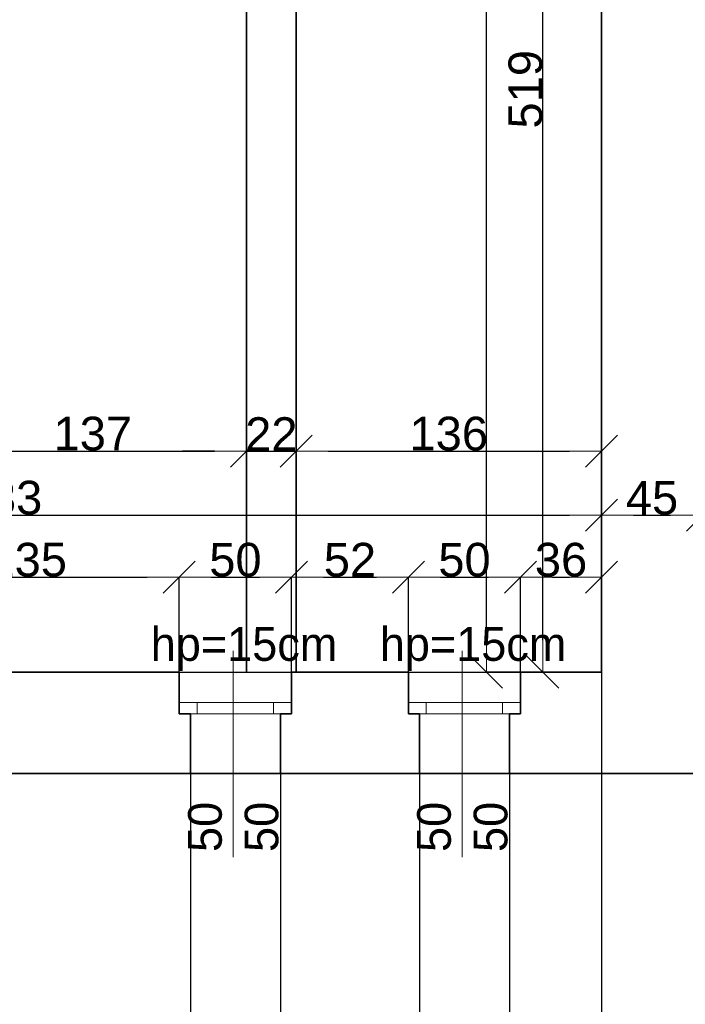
# Model space of a CAD drawing. Header units: metres. Extents: x 7506757 to 756746378, y 5735207 to 582114514.
# Tile 207 of 256: x 7537923 to 7540887, y 5925819 to 5930202. Entities that reach past the tile are written whole.
import ezdxf

# ---------------------------------------------------------------- set-up
doc = ezdxf.new("R2010")
doc.units = ezdxf.units.M
doc.header["$MEASUREMENT"] = 0
doc.header["$PDMODE"] = 2
doc.layers.get('0').update_dxf_attribs({"color": 250, "linetype": 'CONTINUOUS', "lineweight": 100, "plot": 0})
doc.layers.get('Defpoints').update_dxf_attribs({"linetype": 'CONTINUOUS'})
for name, color, linetype, lineweight in [('M_OCIANA1', 7, 'CONTINUOUS', 13), ('M_OCIANA6', 5, 'CONTINUOUS', 35), ('M_OPISY141', 7, 'CONTINUOUS', 0), ('m_umeblowanie1', 7, 'CONTINUOUS', 13), ('opis1', 7, 'CONTINUOUS', 13)]:
    doc.layers.add(name, color=color, linetype=linetype, lineweight=lineweight)
doc.layers.add('PWYMIAR', color=7, linetype='CONTINUOUS')
doc.styles.add('GENERATED_STYLE_1', font='arial.ttf')
doc.styles.add('GENERATED_STYLE_2', font='txt')
doc.dimstyles.new('GENERATED_STYLE__1', dxfattribs={"dimtxt": 150, "dimasz": 142.5, "dimexe": 0.18, "dimexo": 0, "dimgap": 0.09, "dimtad": 1, "dimdec": 0, "dimlfac": 0.1, "dimzin": 0, "dimdsep": 46, "dimtxsty": 'GENERATED_STYLE_1', "dimblk": 'ARROWHEAD_6', "dimblk1": 'ARROWHEAD_6', "dimblk2": 'ARROWHEAD_6', "dimcen": 0.09, "dimclrd": 251, "dimclre": 251, "dimclrt": 7, "dimazin": 0, "dimtfac": 1, "dimtdec": 4, "dimtmove": 0, "dimatfit": 3, "dimfxl": 0, "dimtolj": 1, "dimtzin": 0, "dimarcsym": 0})
doc.dimstyles.new('GENERATED_STYLE__2', dxfattribs={"dimtxt": 150, "dimasz": 142.5, "dimexe": 0.18, "dimexo": 0, "dimgap": 0.09, "dimtad": 1, "dimtih": 1, "dimtoh": 1, "dimdec": 0, "dimlfac": 0.1, "dimzin": 0, "dimdsep": 46, "dimtxsty": 'GENERATED_STYLE_1', "dimblk": 'ARROWHEAD_6', "dimblk1": 'ARROWHEAD_6', "dimblk2": 'ARROWHEAD_6', "dimcen": 0.09, "dimclrd": 251, "dimclre": 251, "dimclrt": 7, "dimazin": 0, "dimtfac": 1, "dimtdec": 4, "dimtmove": 0, "dimatfit": 3, "dimfxl": 0, "dimtolj": 1, "dimtzin": 0, "dimarcsym": 0})
doc.dimstyles.new('GENERATED_STYLE__4', dxfattribs={"dimtxt": 150, "dimasz": 142.5, "dimexe": 0.18, "dimexo": 0, "dimgap": 0.09, "dimtad": 1, "dimtih": 1, "dimtoh": 1, "dimdec": 0, "dimlfac": 0.1, "dimzin": 0, "dimdsep": 46, "dimtxsty": 'GENERATED_STYLE_1', "dimblk": 'ARROWHEAD_6', "dimblk1": 'ARROWHEAD_6', "dimblk2": 'ARROWHEAD_6', "dimcen": 0.09, "dimclrd": 251, "dimclre": 251, "dimclrt": 7, "dimazin": 0, "dimtfac": 1, "dimtdec": 4, "dimtmove": 2, "dimatfit": 3, "dimfxl": 0, "dimtolj": 1, "dimtzin": 0, "dimarcsym": 0})

# ---------------------------------------------------------------- blocks, each defined once
blk = doc.blocks.new('ARROWHEAD_6')
at = {"color": 0, "linetype": 'Continuous', "lineweight": 0}
for p, q in [((-0.5, -0.5), (0.5, 0.5)), ((0, 0), (-1, 0))]:
    blk.add_line(p, q, dxfattribs=at)
blk = doc.blocks.new('*D4199')
at = {"layer": 'Defpoints', "color": 0, "linetype": 'Continuous', "transparency": 16777216}
for p in [(7538633.4, 5927720.1), (7537283.4, 5927296.8), (7538633.4, 5927296.8)]:
    blk.add_point(p, dxfattribs=at)
at = {"layer": 'PWYMIAR', "color": 251, "linetype": 'Continuous', "lineweight": -2, "transparency": 16777216}
for p, q in [((7537283.4, 5927296.8), (7537283.4, 5927720.3)), ((7537425.9, 5927720.1), (7538490.9, 5927720.1)), ((7538633.4, 5927296.8), (7538633.4, 5927720.3))]:
    blk.add_line(p, q, dxfattribs=at)
at = {"layer": 'PWYMIAR', "color": 251, "linetype": 'Continuous', "lineweight": -2, "transparency": 16777216, "xscale": 142.5, "yscale": 142.5, "zscale": 142.5, "rotation": 180}
blk.add_blockref('ARROWHEAD_6', (7537283.4, 5927720.1), dxfattribs=at)
at = {"layer": 'PWYMIAR', "color": 251, "linetype": 'Continuous', "lineweight": -2, "transparency": 16777216, "xscale": 142.5, "yscale": 142.5, "zscale": 142.5}
blk.add_blockref('ARROWHEAD_6', (7538633.4, 5927720.1), dxfattribs=at)
at = {"layer": 'PWYMIAR', "color": 7, "linetype": 'Continuous', "lineweight": 13, "transparency": 16777216, "insert": (7537958.4, 5927796.9), "char_height": 150, "attachment_point": 5, "style": 'GENERATED_STYLE_1'}
blk.add_mtext('\\A1;135', dxfattribs=at)
blk = doc.blocks.new('*D4200')
at = {"layer": 'Defpoints', "color": 0, "linetype": 'Continuous', "transparency": 16777216}
for p in [(7539133.4, 5927720.1), (7538633.4, 5927296.8), (7539133.4, 5927296.8)]:
    blk.add_point(p, dxfattribs=at)
at = {"layer": 'PWYMIAR', "color": 251, "linetype": 'Continuous', "lineweight": -2, "transparency": 16777216}
for p, q in [((7538633.4, 5927296.8), (7538633.4, 5927720.3)), ((7538775.9, 5927720.1), (7538990.9, 5927720.1)), ((7539133.4, 5927296.8), (7539133.4, 5927720.3))]:
    blk.add_line(p, q, dxfattribs=at)
at = {"layer": 'PWYMIAR', "color": 251, "linetype": 'Continuous', "lineweight": -2, "transparency": 16777216, "xscale": 142.5, "yscale": 142.5, "zscale": 142.5, "rotation": 180}
blk.add_blockref('ARROWHEAD_6', (7538633.4, 5927720.1), dxfattribs=at)
at = {"layer": 'PWYMIAR', "color": 251, "linetype": 'Continuous', "lineweight": -2, "transparency": 16777216, "xscale": 142.5, "yscale": 142.5, "zscale": 142.5}
blk.add_blockref('ARROWHEAD_6', (7539133.4, 5927720.1), dxfattribs=at)
at = {"layer": 'PWYMIAR', "color": 7, "linetype": 'Continuous', "lineweight": 13, "transparency": 16777216, "insert": (7538883.4, 5927796.8), "char_height": 150, "attachment_point": 5, "style": 'GENERATED_STYLE_1'}
blk.add_mtext('\\A1;50', dxfattribs=at)
blk = doc.blocks.new('*D4201')
at = {"layer": 'Defpoints', "color": 0, "linetype": 'Continuous', "transparency": 16777216}
for p in [(7539653.4, 5927720.1), (7539133.4, 5927296.8), (7539653.4, 5927296.8)]:
    blk.add_point(p, dxfattribs=at)
at = {"layer": 'PWYMIAR', "color": 251, "linetype": 'Continuous', "lineweight": -2, "transparency": 16777216}
for p, q in [((7539133.4, 5927296.8), (7539133.4, 5927720.3)), ((7539275.9, 5927720.1), (7539510.9, 5927720.1)), ((7539653.4, 5927296.8), (7539653.4, 5927720.3))]:
    blk.add_line(p, q, dxfattribs=at)
at = {"layer": 'PWYMIAR', "color": 251, "linetype": 'Continuous', "lineweight": -2, "transparency": 16777216, "xscale": 142.5, "yscale": 142.5, "zscale": 142.5, "rotation": 180}
blk.add_blockref('ARROWHEAD_6', (7539133.4, 5927720.1), dxfattribs=at)
at = {"layer": 'PWYMIAR', "color": 251, "linetype": 'Continuous', "lineweight": -2, "transparency": 16777216, "xscale": 142.5, "yscale": 142.5, "zscale": 142.5}
blk.add_blockref('ARROWHEAD_6', (7539653.4, 5927720.1), dxfattribs=at)
at = {"layer": 'PWYMIAR', "color": 7, "linetype": 'Continuous', "lineweight": 13, "transparency": 16777216, "insert": (7539393.4, 5927796.8), "char_height": 150, "attachment_point": 5, "style": 'GENERATED_STYLE_1'}
blk.add_mtext('\\A1;52', dxfattribs=at)
blk = doc.blocks.new('*D4202')
at = {"layer": 'Defpoints', "color": 0, "linetype": 'Continuous', "transparency": 16777216}
for p in [(7540153.4, 5927720.1), (7539653.4, 5927296.8), (7540153.4, 5927296.8)]:
    blk.add_point(p, dxfattribs=at)
at = {"layer": 'PWYMIAR', "color": 251, "linetype": 'Continuous', "lineweight": -2, "transparency": 16777216}
for p, q in [((7539653.4, 5927296.8), (7539653.4, 5927720.3)), ((7539795.9, 5927720.1), (7540010.9, 5927720.1)), ((7540153.4, 5927296.8), (7540153.4, 5927720.3))]:
    blk.add_line(p, q, dxfattribs=at)
at = {"layer": 'PWYMIAR', "color": 251, "linetype": 'Continuous', "lineweight": -2, "transparency": 16777216, "xscale": 142.5, "yscale": 142.5, "zscale": 142.5, "rotation": 180}
blk.add_blockref('ARROWHEAD_6', (7539653.4, 5927720.1), dxfattribs=at)
at = {"layer": 'PWYMIAR', "color": 251, "linetype": 'Continuous', "lineweight": -2, "transparency": 16777216, "xscale": 142.5, "yscale": 142.5, "zscale": 142.5}
blk.add_blockref('ARROWHEAD_6', (7540153.4, 5927720.1), dxfattribs=at)
at = {"layer": 'PWYMIAR', "color": 7, "linetype": 'Continuous', "lineweight": 13, "transparency": 16777216, "insert": (7539903.4, 5927796.8), "char_height": 150, "attachment_point": 5, "style": 'GENERATED_STYLE_1'}
blk.add_mtext('\\A1;50', dxfattribs=at)
blk = doc.blocks.new('*D4203')
at = {"layer": 'Defpoints', "color": 0, "linetype": 'Continuous', "transparency": 16777216}
for p in [(7540513.4, 5927720.1), (7540153.4, 5927296.8), (7540513.4, 5927296.8)]:
    blk.add_point(p, dxfattribs=at)
at = {"layer": 'PWYMIAR', "color": 251, "linetype": 'Continuous', "lineweight": -2, "transparency": 16777216}
for p, q in [((7540153.4, 5927296.8), (7540153.4, 5927720.3)), ((7540295.9, 5927720.1), (7540370.9, 5927720.1)), ((7540513.4, 5927296.8), (7540513.4, 5927720.3))]:
    blk.add_line(p, q, dxfattribs=at)
at = {"layer": 'PWYMIAR', "color": 251, "linetype": 'Continuous', "lineweight": -2, "transparency": 16777216, "xscale": 142.5, "yscale": 142.5, "zscale": 142.5, "rotation": 180}
blk.add_blockref('ARROWHEAD_6', (7540153.4, 5927720.1), dxfattribs=at)
at = {"layer": 'PWYMIAR', "color": 251, "linetype": 'Continuous', "lineweight": -2, "transparency": 16777216, "xscale": 142.5, "yscale": 142.5, "zscale": 142.5}
blk.add_blockref('ARROWHEAD_6', (7540513.4, 5927720.1), dxfattribs=at)
at = {"layer": 'PWYMIAR', "color": 7, "linetype": 'Continuous', "lineweight": 13, "transparency": 16777216, "insert": (7540333.4, 5927796.9), "char_height": 150, "attachment_point": 5, "style": 'GENERATED_STYLE_1'}
blk.add_mtext('\\A1;36', dxfattribs=at)
blk = doc.blocks.new('*D4218')
at = {"layer": 'Defpoints', "color": 0, "linetype": 'Continuous', "transparency": 16777216}
for p in [(7540513.4, 5927996.4), (7535183.4, 5927296.8), (7540513.4, 5927296.8)]:
    blk.add_point(p, dxfattribs=at)
at = {"layer": 'PWYMIAR', "color": 251, "linetype": 'Continuous', "lineweight": -2, "transparency": 16777216}
for p, q in [((7535183.4, 5927296.8), (7535183.4, 5927996.6)), ((7535325.9, 5927996.4), (7540370.9, 5927996.4)), ((7540513.4, 5927296.8), (7540513.4, 5927996.6))]:
    blk.add_line(p, q, dxfattribs=at)
at = {"layer": 'PWYMIAR', "color": 251, "linetype": 'Continuous', "lineweight": -2, "transparency": 16777216, "xscale": 142.5, "yscale": 142.5, "zscale": 142.5, "rotation": 180}
blk.add_blockref('ARROWHEAD_6', (7535183.4, 5927996.4), dxfattribs=at)
at = {"layer": 'PWYMIAR', "color": 251, "linetype": 'Continuous', "lineweight": -2, "transparency": 16777216, "xscale": 142.5, "yscale": 142.5, "zscale": 142.5}
blk.add_blockref('ARROWHEAD_6', (7540513.4, 5927996.4), dxfattribs=at)
at = {"layer": 'PWYMIAR', "color": 7, "linetype": 'Continuous', "lineweight": 13, "transparency": 16777216, "insert": (7537848.4, 5928073.1), "char_height": 150, "attachment_point": 5, "style": 'GENERATED_STYLE_1'}
blk.add_mtext('\\A1;533', dxfattribs=at)
blk = doc.blocks.new('*D4219')
at = {"layer": 'Defpoints', "color": 0, "linetype": 'Continuous', "transparency": 16777216}
for p in [(7540963.4, 5927996.4), (7540513.4, 5927296.8), (7540963.4, 5927296.8)]:
    blk.add_point(p, dxfattribs=at)
at = {"layer": 'PWYMIAR', "color": 251, "linetype": 'Continuous', "lineweight": -2, "transparency": 16777216}
for p, q in [((7540513.4, 5927296.8), (7540513.4, 5927996.6)), ((7540655.9, 5927996.4), (7540820.9, 5927996.4)), ((7540963.4, 5927296.8), (7540963.4, 5927996.6))]:
    blk.add_line(p, q, dxfattribs=at)
at = {"layer": 'PWYMIAR', "color": 251, "linetype": 'Continuous', "lineweight": -2, "transparency": 16777216, "xscale": 142.5, "yscale": 142.5, "zscale": 142.5, "rotation": 180}
blk.add_blockref('ARROWHEAD_6', (7540513.4, 5927996.4), dxfattribs=at)
at = {"layer": 'PWYMIAR', "color": 251, "linetype": 'Continuous', "lineweight": -2, "transparency": 16777216, "xscale": 142.5, "yscale": 142.5, "zscale": 142.5}
blk.add_blockref('ARROWHEAD_6', (7540963.4, 5927996.4), dxfattribs=at)
at = {"layer": 'PWYMIAR', "color": 7, "linetype": 'Continuous', "lineweight": 13, "transparency": 16777216, "insert": (7540738.4, 5928072.7), "char_height": 150, "attachment_point": 5, "style": 'GENERATED_STYLE_1'}
blk.add_mtext('\\A1;45', dxfattribs=at)
blk = doc.blocks.new('*D4220')
at = {"layer": 'Defpoints', "color": 0, "linetype": 'Continuous', "transparency": 16777216}
for p in [(7540252, 5932486.8), (7540513.4, 5932486.8), (7535183.4, 5927296.8)]:
    blk.add_point(p, dxfattribs=at)
at = {"layer": 'PWYMIAR', "color": 251, "linetype": 'Continuous', "lineweight": -2, "transparency": 16777216}
for p, q in [((7540513.4, 5932486.8), (7540251.9, 5932486.8)), ((7540252, 5927439.3), (7540252, 5932344.3)), ((7535183.4, 5927296.8), (7540252.2, 5927296.8))]:
    blk.add_line(p, q, dxfattribs=at)
at = {"layer": 'PWYMIAR', "color": 251, "linetype": 'Continuous', "lineweight": -2, "transparency": 16777216, "xscale": 142.5, "yscale": 142.5, "zscale": 142.5}
for p, rotation in [((7540252, 5932486.8), 90), ((7540252, 5927296.8), 270)]:
    blk.add_blockref('ARROWHEAD_6', p, dxfattribs=dict(at, rotation=rotation))
at = {"layer": 'PWYMIAR', "color": 7, "linetype": 'Continuous', "lineweight": 13, "transparency": 16777216, "insert": (7540175.4, 5929891.8), "char_height": 150, "attachment_point": 5, "rotation": 90, "style": 'GENERATED_STYLE_1'}
blk.add_mtext('\\A1;519', dxfattribs=at)
blk = doc.blocks.new('*D4226')
at = {"layer": 'Defpoints', "color": 0, "linetype": 'Continuous', "transparency": 16777216}
for p in [(7540000.9, 5934286.8), (7540513.4, 5934286.8), (7540513.4, 5927296.8)]:
    blk.add_point(p, dxfattribs=at)
at = {"layer": 'PWYMIAR', "color": 251, "linetype": 'Continuous', "lineweight": -2, "transparency": 16777216}
for p, q in [((7540513.4, 5934286.8), (7540000.7, 5934286.8)), ((7540000.9, 5927439.3), (7540000.9, 5934144.3)), ((7540513.4, 5927296.8), (7540000.7, 5927296.8))]:
    blk.add_line(p, q, dxfattribs=at)
at = {"layer": 'PWYMIAR', "color": 251, "linetype": 'Continuous', "lineweight": -2, "transparency": 16777216, "xscale": 142.5, "yscale": 142.5, "zscale": 142.5}
for p, rotation in [((7540000.9, 5934286.8), 90), ((7540000.9, 5927296.8), 270)]:
    blk.add_blockref('ARROWHEAD_6', p, dxfattribs=dict(at, rotation=rotation))
at = {"layer": 'PWYMIAR', "color": 7, "linetype": 'Continuous', "lineweight": 13, "transparency": 16777216, "insert": (7539924.3, 5930791.8), "char_height": 150, "attachment_point": 5, "rotation": 90, "style": 'GENERATED_STYLE_1'}
blk.add_mtext('\\A1;699', dxfattribs=at)
blk = doc.blocks.new('*D4246')
at = {"layer": 'Defpoints', "color": 0, "linetype": 'Continuous', "transparency": 16777216}
for p in [(7538933.4, 5928281.5), (7537563.4, 5927296.8), (7538933.4, 5927296.8)]:
    blk.add_point(p, dxfattribs=at)
at = {"layer": 'PWYMIAR', "color": 251, "linetype": 'Continuous', "lineweight": -2, "transparency": 16777216}
for p, q in [((7537563.4, 5927296.8), (7537563.4, 5928281.7)), ((7537705.9, 5928281.5), (7538790.9, 5928281.5)), ((7538933.4, 5927296.8), (7538933.4, 5928281.7))]:
    blk.add_line(p, q, dxfattribs=at)
at = {"layer": 'PWYMIAR', "color": 251, "linetype": 'Continuous', "lineweight": -2, "transparency": 16777216, "xscale": 142.5, "yscale": 142.5, "zscale": 142.5, "rotation": 180}
blk.add_blockref('ARROWHEAD_6', (7537563.4, 5928281.5), dxfattribs=at)
at = {"layer": 'PWYMIAR', "color": 251, "linetype": 'Continuous', "lineweight": -2, "transparency": 16777216, "xscale": 142.5, "yscale": 142.5, "zscale": 142.5}
blk.add_blockref('ARROWHEAD_6', (7538933.4, 5928281.5), dxfattribs=at)
at = {"layer": 'PWYMIAR', "color": 7, "linetype": 'Continuous', "lineweight": 13, "transparency": 16777216, "insert": (7538248.4, 5928358.2), "char_height": 150, "attachment_point": 5, "style": 'GENERATED_STYLE_1'}
blk.add_mtext('\\A1;137', dxfattribs=at)
blk = doc.blocks.new('*D4247')
at = {"layer": 'Defpoints', "color": 0, "linetype": 'Continuous', "transparency": 16777216}
for p in [(7539153.4, 5928281.5), (7538933.4, 5927296.8), (7539153.4, 5927296.8)]:
    blk.add_point(p, dxfattribs=at)
at = {"layer": 'PWYMIAR', "color": 251, "linetype": 'Continuous', "lineweight": -2, "transparency": 16777216}
for p, q in [((7538790.9, 5928281.5), (7538648.4, 5928281.5)), ((7538933.4, 5927296.8), (7538933.4, 5928281.7)), ((7538933.4, 5928281.5), (7539153.4, 5928281.5)), ((7539153.4, 5927296.8), (7539153.4, 5928281.7)), ((7539295.9, 5928281.5), (7539438.4, 5928281.5))]:
    blk.add_line(p, q, dxfattribs=at)
at = {"layer": 'PWYMIAR', "color": 251, "linetype": 'Continuous', "lineweight": -2, "transparency": 16777216, "xscale": 142.5, "yscale": 142.5, "zscale": 142.5}
blk.add_blockref('ARROWHEAD_6', (7538933.4, 5928281.5), dxfattribs=at)
at = {"layer": 'PWYMIAR', "color": 251, "linetype": 'Continuous', "lineweight": -2, "transparency": 16777216, "xscale": 142.5, "yscale": 142.5, "zscale": 142.5, "rotation": 180}
blk.add_blockref('ARROWHEAD_6', (7539153.4, 5928281.5), dxfattribs=at)
at = {"layer": 'PWYMIAR', "color": 7, "linetype": 'Continuous', "lineweight": 13, "transparency": 16777216, "insert": (7539043.4, 5928356.9), "char_height": 150, "attachment_point": 5, "style": 'GENERATED_STYLE_1'}
blk.add_mtext('\\A1;22', dxfattribs=at)
blk = doc.blocks.new('*D4248')
at = {"layer": 'Defpoints', "color": 0, "linetype": 'Continuous', "transparency": 16777216}
for p in [(7540513.4, 5928281.5), (7539153.4, 5927296.8), (7540513.4, 5927296.8)]:
    blk.add_point(p, dxfattribs=at)
at = {"layer": 'PWYMIAR', "color": 251, "linetype": 'Continuous', "lineweight": -2, "transparency": 16777216}
for p, q in [((7539153.4, 5927296.8), (7539153.4, 5928281.7)), ((7539295.9, 5928281.5), (7540370.9, 5928281.5)), ((7540513.4, 5927296.8), (7540513.4, 5928281.7))]:
    blk.add_line(p, q, dxfattribs=at)
at = {"layer": 'PWYMIAR', "color": 251, "linetype": 'Continuous', "lineweight": -2, "transparency": 16777216, "xscale": 142.5, "yscale": 142.5, "zscale": 142.5, "rotation": 180}
blk.add_blockref('ARROWHEAD_6', (7539153.4, 5928281.5), dxfattribs=at)
at = {"layer": 'PWYMIAR', "color": 251, "linetype": 'Continuous', "lineweight": -2, "transparency": 16777216, "xscale": 142.5, "yscale": 142.5, "zscale": 142.5}
blk.add_blockref('ARROWHEAD_6', (7540513.4, 5928281.5), dxfattribs=at)
at = {"layer": 'PWYMIAR', "color": 7, "linetype": 'Continuous', "lineweight": 13, "transparency": 16777216, "insert": (7539833.4, 5928358.2), "char_height": 150, "attachment_point": 5, "style": 'GENERATED_STYLE_1'}
blk.add_mtext('\\A1;136', dxfattribs=at)
blk = doc.blocks.new('*D4255')
at = {"layer": 'Defpoints', "color": 0, "linetype": 'Continuous', "transparency": 16777216}
for p in [(7537233.4, 5926846.8), (7538683.4, 5926846.8), (7538683.4, 5922285.5)]:
    blk.add_point(p, dxfattribs=at)
at = {"layer": 'PWYMIAR', "color": 251, "linetype": 'Continuous', "lineweight": -2, "transparency": 16777216}
for p, q in [((7537233.4, 5926846.8), (7537233.4, 5922285.3)), ((7538683.4, 5926846.8), (7538683.4, 5922285.3)), ((7537375.9, 5922285.5), (7538540.9, 5922285.5))]:
    blk.add_line(p, q, dxfattribs=at)
at = {"layer": 'PWYMIAR', "color": 251, "linetype": 'Continuous', "lineweight": -2, "transparency": 16777216, "xscale": 142.5, "yscale": 142.5, "zscale": 142.5, "rotation": 180}
blk.add_blockref('ARROWHEAD_6', (7537233.4, 5922285.5), dxfattribs=at)
at = {"layer": 'PWYMIAR', "color": 251, "linetype": 'Continuous', "lineweight": -2, "transparency": 16777216, "xscale": 142.5, "yscale": 142.5, "zscale": 142.5}
blk.add_blockref('ARROWHEAD_6', (7538683.4, 5922285.5), dxfattribs=at)
at = {"layer": 'PWYMIAR', "color": 7, "linetype": 'Continuous', "lineweight": 13, "transparency": 16777216, "insert": (7537958.4, 5922362.1), "char_height": 150, "attachment_point": 5, "style": 'GENERATED_STYLE_1'}
blk.add_mtext('\\A1;145', dxfattribs=at)
blk = doc.blocks.new('*D4256')
at = {"layer": 'Defpoints', "color": 0, "linetype": 'Continuous', "transparency": 16777216}
for p in [(7538683.4, 5926846.8), (7539083.4, 5926846.8), (7539083.4, 5922285.5)]:
    blk.add_point(p, dxfattribs=at)
at = {"layer": 'PWYMIAR', "color": 251, "linetype": 'Continuous', "lineweight": -2, "transparency": 16777216}
for p, q in [((7538683.4, 5926846.8), (7538683.4, 5922285.3)), ((7539083.4, 5926846.8), (7539083.4, 5922285.3)), ((7538825.9, 5922285.5), (7538940.9, 5922285.5))]:
    blk.add_line(p, q, dxfattribs=at)
at = {"layer": 'PWYMIAR', "color": 251, "linetype": 'Continuous', "lineweight": -2, "transparency": 16777216, "xscale": 142.5, "yscale": 142.5, "zscale": 142.5, "rotation": 180}
blk.add_blockref('ARROWHEAD_6', (7538683.4, 5922285.5), dxfattribs=at)
at = {"layer": 'PWYMIAR', "color": 251, "linetype": 'Continuous', "lineweight": -2, "transparency": 16777216, "xscale": 142.5, "yscale": 142.5, "zscale": 142.5}
blk.add_blockref('ARROWHEAD_6', (7539083.4, 5922285.5), dxfattribs=at)
at = {"layer": 'PWYMIAR', "color": 7, "linetype": 'Continuous', "lineweight": 13, "transparency": 16777216, "insert": (7538883.4, 5922362.1), "char_height": 150, "attachment_point": 5, "style": 'GENERATED_STYLE_1'}
blk.add_mtext('\\A1;40', dxfattribs=at)
blk = doc.blocks.new('*D4257')
at = {"layer": 'Defpoints', "color": 0, "linetype": 'Continuous', "transparency": 16777216}
for p in [(7539083.4, 5926846.8), (7539703.4, 5926846.8), (7539703.4, 5922285.5)]:
    blk.add_point(p, dxfattribs=at)
at = {"layer": 'PWYMIAR', "color": 251, "linetype": 'Continuous', "lineweight": -2, "transparency": 16777216}
for p, q in [((7539083.4, 5926846.8), (7539083.4, 5922285.3)), ((7539703.4, 5926846.8), (7539703.4, 5922285.3)), ((7539225.9, 5922285.5), (7539560.9, 5922285.5))]:
    blk.add_line(p, q, dxfattribs=at)
at = {"layer": 'PWYMIAR', "color": 251, "linetype": 'Continuous', "lineweight": -2, "transparency": 16777216, "xscale": 142.5, "yscale": 142.5, "zscale": 142.5, "rotation": 180}
blk.add_blockref('ARROWHEAD_6', (7539083.4, 5922285.5), dxfattribs=at)
at = {"layer": 'PWYMIAR', "color": 251, "linetype": 'Continuous', "lineweight": -2, "transparency": 16777216, "xscale": 142.5, "yscale": 142.5, "zscale": 142.5}
blk.add_blockref('ARROWHEAD_6', (7539703.4, 5922285.5), dxfattribs=at)
at = {"layer": 'PWYMIAR', "color": 7, "linetype": 'Continuous', "lineweight": 13, "transparency": 16777216, "insert": (7539393.4, 5922362.1), "char_height": 150, "attachment_point": 5, "style": 'GENERATED_STYLE_1'}
blk.add_mtext('\\A1;62', dxfattribs=at)
blk = doc.blocks.new('*D4258')
at = {"layer": 'Defpoints', "color": 0, "linetype": 'Continuous', "transparency": 16777216}
for p in [(7539703.4, 5926846.8), (7540103.4, 5926846.8), (7540103.4, 5922285.5)]:
    blk.add_point(p, dxfattribs=at)
at = {"layer": 'PWYMIAR', "color": 251, "linetype": 'Continuous', "lineweight": -2, "transparency": 16777216}
for p, q in [((7539703.4, 5926846.8), (7539703.4, 5922285.3)), ((7540103.4, 5926846.8), (7540103.4, 5922285.3)), ((7539845.9, 5922285.5), (7539960.9, 5922285.5))]:
    blk.add_line(p, q, dxfattribs=at)
at = {"layer": 'PWYMIAR', "color": 251, "linetype": 'Continuous', "lineweight": -2, "transparency": 16777216, "xscale": 142.5, "yscale": 142.5, "zscale": 142.5, "rotation": 180}
blk.add_blockref('ARROWHEAD_6', (7539703.4, 5922285.5), dxfattribs=at)
at = {"layer": 'PWYMIAR', "color": 251, "linetype": 'Continuous', "lineweight": -2, "transparency": 16777216, "xscale": 142.5, "yscale": 142.5, "zscale": 142.5}
blk.add_blockref('ARROWHEAD_6', (7540103.4, 5922285.5), dxfattribs=at)
at = {"layer": 'PWYMIAR', "color": 7, "linetype": 'Continuous', "lineweight": 13, "transparency": 16777216, "insert": (7539903.4, 5922362.1), "char_height": 150, "attachment_point": 5, "style": 'GENERATED_STYLE_1'}
blk.add_mtext('\\A1;40', dxfattribs=at)
blk = doc.blocks.new('*D4259')
at = {"layer": 'Defpoints', "color": 0, "linetype": 'Continuous', "transparency": 16777216}
for p in [(7540103.4, 5926846.8), (7541773.4, 5926846.8), (7541773.4, 5922285.5)]:
    blk.add_point(p, dxfattribs=at)
at = {"layer": 'PWYMIAR', "color": 251, "linetype": 'Continuous', "lineweight": -2, "transparency": 16777216}
for p, q in [((7540103.4, 5926846.8), (7540103.4, 5922285.3)), ((7541773.4, 5926846.8), (7541773.4, 5922285.3)), ((7540245.9, 5922285.5), (7541630.9, 5922285.5))]:
    blk.add_line(p, q, dxfattribs=at)
at = {"layer": 'PWYMIAR', "color": 251, "linetype": 'Continuous', "lineweight": -2, "transparency": 16777216, "xscale": 142.5, "yscale": 142.5, "zscale": 142.5, "rotation": 180}
blk.add_blockref('ARROWHEAD_6', (7540103.4, 5922285.5), dxfattribs=at)
at = {"layer": 'PWYMIAR', "color": 251, "linetype": 'Continuous', "lineweight": -2, "transparency": 16777216, "xscale": 142.5, "yscale": 142.5, "zscale": 142.5}
blk.add_blockref('ARROWHEAD_6', (7541773.4, 5922285.5), dxfattribs=at)
at = {"layer": 'PWYMIAR', "color": 7, "linetype": 'Continuous', "lineweight": 13, "transparency": 16777216, "insert": (7540938.4, 5922362.1), "char_height": 150, "attachment_point": 5, "style": 'GENERATED_STYLE_1'}
blk.add_mtext('\\A1;167', dxfattribs=at)
blk = doc.blocks.new('*D4275')
at = {"layer": 'Defpoints', "color": 0, "linetype": 'Continuous', "transparency": 16777216}
for p in [(7535183.4, 5927296.8), (7540513.4, 5927296.8), (7540513.4, 5921896.3)]:
    blk.add_point(p, dxfattribs=at)
at = {"layer": 'PWYMIAR', "color": 251, "linetype": 'Continuous', "lineweight": -2, "transparency": 16777216}
for p, q in [((7535183.4, 5927296.8), (7535183.4, 5921896.1)), ((7540513.4, 5927296.8), (7540513.4, 5921896.1)), ((7535325.9, 5921896.3), (7540370.9, 5921896.3))]:
    blk.add_line(p, q, dxfattribs=at)
at = {"layer": 'PWYMIAR', "color": 251, "linetype": 'Continuous', "lineweight": -2, "transparency": 16777216, "xscale": 142.5, "yscale": 142.5, "zscale": 142.5, "rotation": 180}
blk.add_blockref('ARROWHEAD_6', (7535183.4, 5921896.3), dxfattribs=at)
at = {"layer": 'PWYMIAR', "color": 251, "linetype": 'Continuous', "lineweight": -2, "transparency": 16777216, "xscale": 142.5, "yscale": 142.5, "zscale": 142.5}
blk.add_blockref('ARROWHEAD_6', (7540513.4, 5921896.3), dxfattribs=at)
at = {"layer": 'PWYMIAR', "color": 7, "linetype": 'Continuous', "lineweight": 13, "transparency": 16777216, "insert": (7537848.4, 5921973), "char_height": 150, "attachment_point": 5, "style": 'GENERATED_STYLE_1'}
blk.add_mtext('\\A1;533', dxfattribs=at)
blk = doc.blocks.new('*D4276')
at = {"layer": 'Defpoints', "color": 0, "linetype": 'Continuous', "transparency": 16777216}
for p in [(7540513.4, 5927296.8), (7540963.4, 5927296.8), (7540963.4, 5921896.3)]:
    blk.add_point(p, dxfattribs=at)
at = {"layer": 'PWYMIAR', "color": 251, "linetype": 'Continuous', "lineweight": -2, "transparency": 16777216}
for p, q in [((7540513.4, 5927296.8), (7540513.4, 5921896.1)), ((7540963.4, 5927296.8), (7540963.4, 5921896.1)), ((7540655.9, 5921896.3), (7540820.9, 5921896.3))]:
    blk.add_line(p, q, dxfattribs=at)
at = {"layer": 'PWYMIAR', "color": 251, "linetype": 'Continuous', "lineweight": -2, "transparency": 16777216, "xscale": 142.5, "yscale": 142.5, "zscale": 142.5, "rotation": 180}
blk.add_blockref('ARROWHEAD_6', (7540513.4, 5921896.3), dxfattribs=at)
at = {"layer": 'PWYMIAR', "color": 251, "linetype": 'Continuous', "lineweight": -2, "transparency": 16777216, "xscale": 142.5, "yscale": 142.5, "zscale": 142.5}
blk.add_blockref('ARROWHEAD_6', (7540963.4, 5921896.3), dxfattribs=at)
at = {"layer": 'PWYMIAR', "color": 7, "linetype": 'Continuous', "lineweight": 13, "transparency": 16777216, "insert": (7540738.4, 5921972.7), "char_height": 150, "attachment_point": 5, "style": 'GENERATED_STYLE_1'}
blk.add_mtext('\\A1;45', dxfattribs=at)
blk = doc.blocks.new('*D4283')
at = {"layer": 'Defpoints', "color": 0, "linetype": 'Continuous', "transparency": 16777216}
for p in [(7549523.4, 5926846.8), (7535333.4, 5924316.8), (7549523.4, 5921507.1)]:
    blk.add_point(p, dxfattribs=at)
at = {"layer": 'PWYMIAR', "color": 251, "linetype": 'Continuous', "lineweight": -2, "transparency": 16777216}
for p, q in [((7549523.4, 5926846.8), (7549523.4, 5921506.9)), ((7535333.4, 5924316.8), (7535333.4, 5921506.9)), ((7535475.9, 5921507.1), (7549380.9, 5921507.1))]:
    blk.add_line(p, q, dxfattribs=at)
at = {"layer": 'PWYMIAR', "color": 251, "linetype": 'Continuous', "lineweight": -2, "transparency": 16777216, "xscale": 142.5, "yscale": 142.5, "zscale": 142.5, "rotation": 180}
blk.add_blockref('ARROWHEAD_6', (7535333.4, 5921507.1), dxfattribs=at)
at = {"layer": 'PWYMIAR', "color": 251, "linetype": 'Continuous', "lineweight": -2, "transparency": 16777216, "xscale": 142.5, "yscale": 142.5, "zscale": 142.5}
blk.add_blockref('ARROWHEAD_6', (7549523.4, 5921507.1), dxfattribs=at)
at = {"layer": 'PWYMIAR', "color": 7, "linetype": 'Continuous', "lineweight": 13, "transparency": 16777216, "insert": (7542428.4, 5921583.8), "char_height": 150, "attachment_point": 5, "style": 'GENERATED_STYLE_1'}
blk.add_mtext('\\A1;1419', dxfattribs=at)

msp = doc.modelspace()

# ---------------------------------------------------------------- linework, layer by layer
at = {"layer": 'M_OCIANA1', "linetype": 'Continuous'}
msp.add_line((7534733.4, 5926846.8), (7550263.4, 5926846.8), dxfattribs=at)
at = {"layer": 'M_OCIANA6', "linetype": 'Continuous'}
for p, q in [((7540513.4, 5932486.8), (7540513.4, 5927296.8)), ((7538633.4, 5927296.8), (7537283.4, 5927296.8)), ((7538633.4, 5927111.8), (7538633.4, 5927296.8)), ((7539653.4, 5927296.8), (7539133.4, 5927296.8)), ((7539133.4, 5927111.8), (7539133.4, 5927296.8)), ((7539653.4, 5927111.8), (7539653.4, 5927296.8)), ((7540513.4, 5927296.8), (7540143.4, 5927296.8)), ((7540153.4, 5927111.8), (7540153.4, 5927296.8)), ((7538633.4, 5927111.8), (7538683.4, 5927111.8)), ((7538683.4, 5927111.8), (7538683.4, 5926846.8)), ((7539133.4, 5927111.8), (7539083.4, 5927111.8)), ((7539083.4, 5927111.8), (7539083.4, 5926846.8)), ((7539653.4, 5927111.8), (7539703.4, 5927111.8)), ((7539703.4, 5927111.8), (7539703.4, 5926846.8)), ((7540153.4, 5927111.8), (7540103.4, 5927111.8)), ((7540103.4, 5927111.8), (7540103.4, 5926846.8)), ((7535333.4, 5926846.8), (7549523.4, 5926846.8)), ((7537233.4, 5926846.8), (7538683.4, 5926846.8)), ((7539083.4, 5926846.8), (7539703.4, 5926846.8)), ((7540103.4, 5926846.8), (7541773.4, 5926846.8))]:
    msp.add_line(p, q, dxfattribs=at)
at = {"layer": 'M_OCIANA6'}
for p, q in [((7539153.4, 5932141.2), (7539153.4, 5927296.8)), ((7538933.4, 5931852.7), (7538933.4, 5927296.8))]:
    msp.add_line(p, q, dxfattribs=at)
at = {"layer": 'M_OPISY141', "linetype": 'Continuous'}
for p, q in [((7538873.4, 5926473.6), (7538873.4, 5927391.9)), ((7539893.4, 5926473.6), (7539893.4, 5927391.9))]:
    msp.add_line(p, q, dxfattribs=at)
at = {"layer": 'm_umeblowanie1', "linetype": 'Continuous'}
for p, q in [((7538633.4, 5927296.8), (7539133.4, 5927296.8)), ((7539653.4, 5927296.8), (7540153.4, 5927296.8)), ((7538633.4, 5927161.8), (7539133.4, 5927161.8)), ((7538713.4, 5927111.8), (7538713.4, 5927161.8)), ((7539053.4, 5927111.8), (7539053.4, 5927161.8)), ((7539653.4, 5927161.8), (7540153.4, 5927161.8)), ((7539733.4, 5927111.8), (7539733.4, 5927161.8)), ((7540073.4, 5927111.8), (7540073.4, 5927161.8)), ((7538683.4, 5927111.8), (7539083.4, 5927111.8)), ((7539703.4, 5927111.8), (7540103.4, 5927111.8)), ((7538683.4, 5926846.8), (7539083.4, 5926846.8)), ((7539703.4, 5926846.8), (7540103.4, 5926846.8))]:
    msp.add_line(p, q, dxfattribs=at)

# ---------------------------------------------------------------- texts
at = {"layer": 'opis1', "linetype": 'Continuous', "char_height": 150, "attachment_point": 3, "style": 'GENERATED_STYLE_2'}
for insert in [(7539337, 5927497.6), (7540357, 5927497.6)]:
    msp.add_mtext('{hp=15cm}', dxfattribs=dict(at, insert=insert))
at = {"layer": 'opis1', "linetype": 'Continuous', "char_height": 150, "width": 349.992, "attachment_point": 1, "rotation": 90, "line_spacing_factor": 1.007581, "style": 'GENERATED_STYLE_2'}
for insert in [(7538672.6, 5926496.8), (7539692.6, 5926496.8)]:
    msp.add_mtext('{50\\P50}', dxfattribs=dict(at, insert=insert))

# ---------------------------------------------------------------- dimensions: what is measured, and where the dimension line sits
at = {"layer": 'PWYMIAR', "color": 251, "linetype": 'Continuous', "lineweight": 13}
for base, p1, p2, picture, middle in [((7540000.9, 5934286.8), (7540513.4, 5927296.8), (7540513.4, 5934286.8), '*D4226', (7539924.3, 5930791.8)), ((7540252, 5932486.8), (7535183.4, 5927296.8), (7540513.4, 5932486.8), '*D4220', (7540175.4, 5929891.8))]:
    dim = msp.add_linear_dim(base=base, p1=p1, p2=p2, angle=90, dimstyle='GENERATED_STYLE__1', dxfattribs=at)
    dim.commit()
    dim.dimension.update_dxf_attribs({"geometry": picture, "text_midpoint": middle})
for base, p1, p2, dimstyle, picture, middle in [((7538933.4, 5928281.5), (7537563.4, 5927296.8), (7538933.4, 5927296.8), 'GENERATED_STYLE__2', '*D4246', (7538248.4, 5928358.2)), ((7539153.4, 5928281.5), (7538933.4, 5927296.8), (7539153.4, 5927296.8), 'GENERATED_STYLE__4', '*D4247', (7539043.4, 5928356.9)), ((7540513.4, 5928281.5), (7539153.4, 5927296.8), (7540513.4, 5927296.8), 'GENERATED_STYLE__2', '*D4248', (7539833.4, 5928358.2)), ((7540513.4, 5927996.4), (7535183.4, 5927296.8), (7540513.4, 5927296.8), 'GENERATED_STYLE__2', '*D4218', (7537848.4, 5928073.1)), ((7540963.4, 5927996.4), (7540513.4, 5927296.8), (7540963.4, 5927296.8), 'GENERATED_STYLE__2', '*D4219', (7540738.4, 5928072.7)), ((7538633.4, 5927720.1), (7537283.4, 5927296.8), (7538633.4, 5927296.8), 'GENERATED_STYLE__2', '*D4199', (7537958.4, 5927796.9)), ((7539133.4, 5927720.1), (7538633.4, 5927296.8), (7539133.4, 5927296.8), 'GENERATED_STYLE__2', '*D4200', (7538883.4, 5927796.8)), ((7539653.4, 5927720.1), (7539133.4, 5927296.8), (7539653.4, 5927296.8), 'GENERATED_STYLE__2', '*D4201', (7539393.4, 5927796.8)), ((7540153.4, 5927720.1), (7539653.4, 5927296.8), (7540153.4, 5927296.8), 'GENERATED_STYLE__2', '*D4202', (7539903.4, 5927796.8)), ((7540513.4, 5927720.1), (7540153.4, 5927296.8), (7540513.4, 5927296.8), 'GENERATED_STYLE__4', '*D4203', (7540333.4, 5927796.9)), ((7540513.4, 5921896.3), (7535183.4, 5927296.8), (7540513.4, 5927296.8), 'GENERATED_STYLE__2', '*D4275', (7537848.4, 5921973)), ((7540963.4, 5921896.3), (7540513.4, 5927296.8), (7540963.4, 5927296.8), 'GENERATED_STYLE__2', '*D4276', (7540738.4, 5921972.7)), ((7549523.4, 5921507.1), (7535333.4, 5924316.8), (7549523.4, 5926846.8), 'GENERATED_STYLE__2', '*D4283', (7542428.4, 5921583.8)), ((7538683.4, 5922285.5), (7537233.4, 5926846.8), (7538683.4, 5926846.8), 'GENERATED_STYLE__2', '*D4255', (7537958.4, 5922362.1)), ((7539083.4, 5922285.5), (7538683.4, 5926846.8), (7539083.4, 5926846.8), 'GENERATED_STYLE__2', '*D4256', (7538883.4, 5922362.1)), ((7539703.4, 5922285.5), (7539083.4, 5926846.8), (7539703.4, 5926846.8), 'GENERATED_STYLE__2', '*D4257', (7539393.4, 5922362.1)), ((7540103.4, 5922285.5), (7539703.4, 5926846.8), (7540103.4, 5926846.8), 'GENERATED_STYLE__2', '*D4258', (7539903.4, 5922362.1)), ((7541773.4, 5922285.5), (7540103.4, 5926846.8), (7541773.4, 5926846.8), 'GENERATED_STYLE__2', '*D4259', (7540938.4, 5922362.1))]:
    dim = msp.add_linear_dim(base=base, p1=p1, p2=p2, dimstyle=dimstyle, dxfattribs=at)
    dim.commit()
    dim.dimension.update_dxf_attribs({"geometry": picture, "text_midpoint": middle})

doc.saveas('drawing.dxf')
